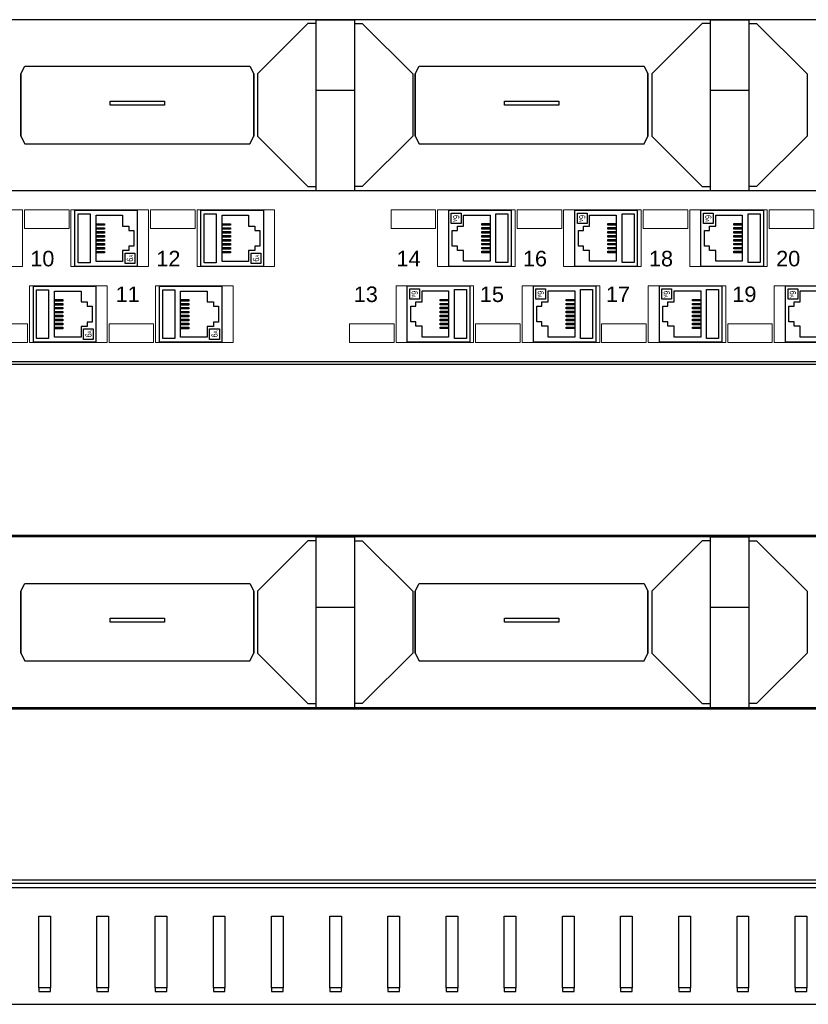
# Model space of a CAD drawing. Header units: millimetres. Extents: x 6880 to 8290, y 1205 to 1883.
# Tile 3 of 7: x 7098 to 7302, y 1399 to 1653. Entities that reach past the tile are written whole.
import ezdxf
from ezdxf.enums import TextEntityAlignment as Align

# ---------------------------------------------------------------- set-up
doc = ezdxf.new("R2010")
doc.units = ezdxf.units.MM
for name, color, linetype, lineweight in [('2DE_OBJ_BKT-pp', 7, 'Continuous', 25), ('2DE_TXT', 7, 'Continuous', 9), ('CP_WIPEOUT', 7, 'Continuous', 15)]:
    doc.layers.add(name, color=color, linetype=linetype, lineweight=lineweight)
doc.styles.add('CP_ATTR', font='arial.ttf')
doc.styles.get("Standard").update_dxf_attribs({"font": 'ARIALN.TTF', "width": 0.8})

# ---------------------------------------------------------------- blocks, each defined once
blk = doc.blocks.new('2d_bkt_switchward_76_xa5uc2')
for points in [[(75, 31.25), (525, 31.25)], [(223.5, 4.21), (223.5, 3.33), (226.5, 3.33), (226.5, 4.21), (223.5, 4.21), (223.5, 22.7), (226.5, 22.7), (226.5, 4.21)], [(238.5, 4.21), (238.5, 3.33), (241.5, 3.33), (241.5, 4.21), (238.5, 4.21), (238.5, 22.7), (241.5, 22.7), (241.5, 4.21)], [(253.5, 4.21), (253.5, 3.33), (256.5, 3.33), (256.5, 4.21), (253.5, 4.21), (253.5, 22.7), (256.5, 22.7), (256.5, 4.21)], [(268.5, 4.21), (268.5, 3.33), (271.5, 3.33), (271.5, 4.21), (268.5, 4.21), (268.5, 22.7), (271.5, 22.7), (271.5, 4.21)], [(283.5, 4.21), (283.5, 3.33), (286.5, 3.33), (286.5, 4.21), (283.5, 4.21), (283.5, 22.7), (286.5, 22.7), (286.5, 4.21)], [(298.5, 4.21), (298.5, 3.33), (301.5, 3.33), (301.5, 4.21), (298.5, 4.21), (298.5, 22.7), (301.5, 22.7), (301.5, 4.21)], [(313.5, 4.21), (313.5, 3.33), (316.5, 3.33), (316.5, 4.21), (313.5, 4.21), (313.5, 22.7), (316.5, 22.7), (316.5, 4.21)], [(328.5, 4.21), (328.5, 3.33), (331.5, 3.33), (331.5, 4.21), (328.5, 4.21), (328.5, 22.7), (331.5, 22.7), (331.5, 4.21)], [(343.5, 4.21), (343.5, 3.33), (346.5, 3.33), (346.5, 4.21), (343.5, 4.21), (343.5, 22.7), (346.5, 22.7), (346.5, 4.21)], [(358.5, 4.21), (358.5, 3.33), (361.5, 3.33), (361.5, 4.21), (358.5, 4.21), (358.5, 22.7), (361.5, 22.7), (361.5, 4.21)], [(373.5, 4.21), (373.5, 3.33), (376.5, 3.33), (376.5, 4.21), (373.5, 4.21), (373.5, 22.7), (376.5, 22.7), (376.5, 4.21)], [(388.5, 4.21), (388.5, 3.33), (391.5, 3.33), (391.5, 4.21), (388.5, 4.21), (388.5, 22.7), (391.5, 22.7), (391.5, 4.21)], [(403.5, 4.21), (403.5, 3.33), (406.5, 3.33), (406.5, 4.21), (403.5, 4.21), (403.5, 22.7), (406.5, 22.7), (406.5, 4.21)], [(418.5, 4.21), (418.5, 3.33), (421.5, 3.33), (421.5, 4.21), (418.5, 4.21), (418.5, 22.7), (421.5, 22.7), (421.5, 4.21)]]:
    blk.add_lwpolyline(points)
blk.add_lwpolyline([(0, 30), (0, 1.22, 0.291372), (2.25, 0), (597.75, 0, 0.254125), (600, 1.22), (600, 30), (0, 30)], format="xyb")
at = {"linetype": 'ByBlock', "style": 'CP_ATTR', "flags": 9}
for tag in ['NAME', 'NUMBER', 'GROUP', 'ARTICLE', 'PRODUCT-TYPE', 'ORDER-NO', 'PRODUCER', 'VOLTAGE', 'POWER', 'CHARACTER', 'OTHER', 'DIMS', 'MATERIAL', 'IP', 'WEIGHT']:
    blk.add_attdef(tag, text='', height=0.00005, dxfattribs=at).set_placement((67.27, 38.56), align=Align.MIDDLE_LEFT)
at = {"layer": '2DE_TXT', "lineweight": 0, "style": 'CP_ATTR', "width": 0.8}
for tag, p in [('NAME', (1.74, 494.07)), ('ORDER-NO', (1.74, 476.47))]:
    blk.add_attdef(tag, text='', height=10, dxfattribs=at).set_placement(p, align=Align.MIDDLE_LEFT)
blk = doc.blocks.new('2d_bkt_switchward_192_fcruk22')
blk.add_lwpolyline([(-6.9, -37.95), (-6.9, -37.95), (-6.9, -37.95), (-6.9, -37.95), (471.7, -37.95), (471.7, -37.95), (471.7, -37.95, 0.41425), (473.7, -35.95), (473.7, -35.95), (473.7, 4.05, 0.414021), (471.7, 6.05), (471.7, 6.05), (-6.9, 6.05, 0.457803), (-8.9, 4.05), (-8.9, 4.05), (-8.9, -36.05, 0.414214), (-6.9, -37.95), (-6.9, -37.95)], format="xyb")
at = {"layer": 'CP_WIPEOUT'}
for p, q in [((471.7, 6.05), (-6.9, 6.05)), ((-6.9, -37.95), (471.7, -37.95))]:
    blk.add_line(p, q, dxfattribs=at)
at = {"linetype": 'ByBlock', "style": 'CP_ATTR', "flags": 1}
for tag in ['ARTICLE', 'PRODUCT-TYPE', 'PRODUCER', 'CHARACTER', 'OTHER']:
    blk.add_attdef(tag, text='', height=0.00005, dxfattribs=at).set_placement((0, 0), align=Align.MIDDLE_LEFT)
at = {"layer": '2DE_TXT', "lineweight": 0, "style": 'CP_ATTR', "width": 0.8}
for tag, p in [('NAME', (553.7, -8.55)), ('ORDER-NO', (553.7, -26.15))]:
    blk.add_attdef(tag, text='', height=12, dxfattribs=at).set_placement(p, align=Align.MIDDLE_LEFT)
blk = doc.blocks.new('2d_n_bkt_138_z6zt8zc')
at = {"layer": '2DE_TXT', "lineweight": 0, "style": 'CP_ATTR', "width": 0.8}
for tag, p in [('NAME', (553.7, -8.55)), ('ORDER-NO', (553.7, -26.15))]:
    blk.add_attdef(tag, text='', height=12, dxfattribs=at).set_placement(p, align=Align.MIDDLE_LEFT)
blk.add_wipeout([(-8.9, 3.51), (-6.9, 6.05), (471.7, 6.05), (473.7, 4.05), (473.7, -35.95), (471.7, -37.95), (-6.9, -37.95), (-8.9, -36.05)]).dxf.layer = 'CP_WIPEOUT'
blk.add_lwpolyline([(-6.9, -37.95), (-6.9, -37.95), (-6.9, -37.95), (-6.9, -37.95), (471.7, -37.95), (471.7, -37.95), (471.7, -37.95, 0.41425), (473.7, -35.95), (473.7, -35.95), (473.7, 4.05, 0.414021), (471.7, 6.05), (471.7, 6.05), (-6.9, 6.05, 0.457803), (-8.9, 4.05), (-8.9, 4.05), (-8.9, -36.05, 0.414214), (-6.9, -37.95), (-6.9, -37.95)], format="xyb")
for points in [[(227.4, 6.05), (227.4, -37.95), (237.4, -37.95)], [(227.4, 6.05), (237.4, 6.05), (237.4, -37.95)], [(329.05, 6.05), (329.05, -37.95), (339.05, -37.95)], [(329.05, 6.05), (339.05, 6.05), (339.05, -37.95)], [(227.4, 5.05), (225.4, 5.05), (212.4, -7.95), (212.4, -23.95), (225.4, -36.95), (227.4, -36.95)], [(237.4, 5.05), (239.4, 5.05), (252.4, -7.95), (252.4, -23.95), (239.4, -36.95), (237.4, -36.95)], [(329.05, 5.05), (327.05, 5.05), (314.05, -7.95), (314.05, -23.95), (327.05, -36.95), (329.05, -36.95)], [(339.05, 5.05), (341.05, 5.05), (354.05, -7.95), (354.05, -23.95), (341.05, -36.95), (339.05, -36.95)], [(151.4, -23.95), (151.4, -7.95), (152.4, -5.95), (210.4, -5.95), (211.4, -7.95), (211.4, -23.95)], [(253.05, -23.95), (253.05, -7.95), (254.05, -5.95), (312.05, -5.95), (313.05, -7.95), (313.05, -23.95)], [(151.4, -7.95), (151.4, -23.95), (152.4, -25.95), (210.4, -25.95), (211.4, -23.95), (211.4, -7.95)], [(253.05, -7.95), (253.05, -23.95), (254.05, -25.95), (312.05, -25.95), (313.05, -23.95), (313.05, -7.95)], [(227.4, -12.12), (237.4, -12.12)], [(329.05, -12.12), (339.05, -12.12)]]:
    blk.add_lwpolyline(points)
for points in [[(174.4, -14.95), (188.4, -14.95), (188.4, -15.95), (174.4, -15.95)], [(276.05, -14.95), (290.05, -14.95), (290.05, -15.95), (276.05, -15.95)]]:
    blk.add_lwpolyline(points, close=True)
at = {"linetype": 'ByBlock', "style": 'CP_ATTR', "flags": 9}
for tag in ['ARTICLE', 'PRODUCER']:
    blk.add_attdef(tag, text='', height=0.00005, dxfattribs=at).set_placement((0, 0), align=Align.MIDDLE_LEFT)
blk = doc.blocks.new('wipeout_1')
blk.add_wipeout([(-6.9, 6.05), (471.7, 6.05), (473.7, 4.05), (473.7, -35.95), (471.7, -37.95), (-6.9, -37.95), (-8.9, -36.05), (-8.9, 4.05)]).dxf.layer = 'CP_WIPEOUT'
blk = doc.blocks.new('2hpn_bkt_02_gz8sf5')
blk.add_lwpolyline([(-6.9, -37.95), (-6.9, -37.95), (-6.9, -37.95), (-6.9, -37.95), (471.7, -37.95), (471.7, -37.95), (471.7, -37.95, 0.41425), (473.7, -35.95), (473.7, -35.95), (473.7, 4.05, 0.414021), (471.7, 6.05), (471.7, 6.05), (-6.9, 6.05, 0.457803), (-8.9, 4.05), (-8.9, 4.05), (-8.9, -36.05, 0.414214), (-6.9, -37.95), (-6.9, -37.95)], format="xyb")
at = {"lineweight": 0}
for points in [[(131.8, 1.13), (131.8, -13.49), (151.8, -13.49), (151.8, 1.13), (131.8, 1.13)], [(152.3, -3.67), (152.3, 1.13), (163.8, 1.13), (163.8, -3.67), (152.3, -3.67)], [(164.3, 1.13), (164.3, -13.49), (184.3, -13.49), (184.3, 1.13), (164.3, 1.13)], [(184.8, -3.67), (184.8, 1.13), (196.3, 1.13), (196.3, -3.67), (184.8, -3.67)], [(196.8, 1.13), (196.8, -13.49), (216.8, -13.49), (216.8, 1.13), (196.8, 1.13)], [(246.8, -3.67), (246.8, 1.13), (258.3, 1.13), (258.3, -3.67), (246.8, -3.67)], [(258.8, 1.13), (258.8, -13.49), (278.8, -13.49), (278.8, 1.13), (258.8, 1.13)], [(279.3, -3.67), (279.3, 1.13), (290.8, 1.13), (290.8, -3.67), (279.3, -3.67)], [(291.3, 1.13), (291.3, -13.49), (311.3, -13.49), (311.3, 1.13), (291.3, 1.13)], [(311.8, -3.67), (311.8, 1.13), (323.3, 1.13), (323.3, -3.67), (311.8, -3.67)], [(323.8, 1.13), (323.8, -13.49), (343.8, -13.49), (343.8, 1.13), (323.8, 1.13)], [(344.3, -3.67), (344.3, 1.13), (355.8, 1.13), (355.8, -3.67), (344.3, -3.67)], [(153.6, -18.41), (153.6, -33.03), (173.6, -33.03), (173.6, -18.41), (153.6, -18.41)], [(186.1, -18.41), (186.1, -33.03), (206.1, -33.03), (206.1, -18.41), (186.1, -18.41)], [(248.1, -18.41), (248.1, -33.03), (268.1, -33.03), (268.1, -18.41), (248.1, -18.41)], [(280.6, -18.41), (280.6, -33.03), (300.6, -33.03), (300.6, -18.41), (280.6, -18.41)], [(313.1, -18.41), (313.1, -33.03), (333.1, -33.03), (333.1, -18.41), (313.1, -18.41)], [(345.6, -18.41), (345.6, -33.03), (365.6, -33.03), (365.6, -18.41), (345.6, -18.41)], [(141.6, -33.03), (141.6, -28.23), (153.1, -28.23), (153.1, -33.03), (141.6, -33.03)], [(174.1, -33.03), (174.1, -28.23), (185.6, -28.23), (185.6, -33.03), (174.1, -33.03)], [(236.1, -33.03), (236.1, -28.23), (247.6, -28.23), (247.6, -33.03), (236.1, -33.03)], [(268.6, -33.03), (268.6, -28.23), (280.1, -28.23), (280.1, -33.03), (268.6, -33.03)], [(301.1, -33.03), (301.1, -28.23), (312.6, -28.23), (312.6, -33.03), (301.1, -33.03)], [(333.6, -33.03), (333.6, -28.23), (345.1, -28.23), (345.1, -33.03), (333.6, -33.03)]]:
    blk.add_lwpolyline(points, dxfattribs=at)
at = {"linetype": 'Continuous', "lineweight": 0, "style": 'CP_ATTR'}
for s, p in [('10', (153.8, -13.41)), ('12', (186.3, -13.41)), ('14', (248.21, -13.41)), ('16', (280.8, -13.41)), ('18', (313.3, -13.41)), ('20', (346.09, -13.41)), ('11', (175.78, -22.61)), ('13', (237.2, -22.61)), ('15', (269.7, -22.61)), ('17', (302.2, -22.61)), ('19', (334.8, -22.61))]:
    blk.add_text(s, height=4, dxfattribs=at).set_placement(p)
at = {"linetype": 'ByBlock', "style": 'CP_ATTR', "flags": 1}
for tag in ['ARTICLE', 'PRODUCT-TYPE', 'PRODUCER', 'CHARACTER', 'OTHER']:
    blk.add_attdef(tag, text='', height=0.00005, dxfattribs=at).set_placement((0, 0), align=Align.MIDDLE_LEFT)
at = {"layer": '2DE_TXT', "lineweight": 0, "style": 'CP_ATTR', "width": 0.8}
for tag, p in [('NAME', (633.7, -8.55)), ('ORDER-NO', (633.7, -26.15))]:
    blk.add_attdef(tag, text='', height=12, dxfattribs=at).set_placement(p, align=Align.MIDDLE_LEFT)
blk = doc.blocks.new('2d_n_bkt_31_f53zett')
for points in [[(0, 0), (0, 16.1), (14.5, 16.1), (14.5, 0), (0, 0)], [(0.95, 15.26), (13.55, 15.26), (13.55, 12.16), (0.95, 12.16), (0.95, 15.26)], [(10.4, 3.8), (10.4, 2.2), (9.28, 2.2), (9.28, 0.9), (5.22, 0.9), (5.22, 2.2), (4.1, 2.2), (4.1, 3.8), (1.3, 3.8), (1.3, 10.65), (13.2, 10.65), (13.2, 3.8), (10.4, 3.8)], [(3.89, 10.65), (3.89, 8.49), (3.49, 8.49), (3.49, 10.65)], [(4.91, 10.65), (4.91, 8.49), (4.51, 8.49), (4.51, 10.65)], [(5.93, 10.65), (5.93, 8.49), (5.53, 8.49), (5.53, 10.65)], [(6.95, 10.65), (6.95, 8.49), (6.55, 8.49), (6.55, 10.65)], [(7.97, 10.65), (7.97, 8.49), (7.57, 8.49), (7.57, 10.65)], [(8.99, 10.65), (8.99, 8.49), (8.59, 8.49), (8.59, 10.65)], [(10.01, 10.65), (10.01, 8.49), (9.61, 8.49), (9.61, 10.65)], [(11.03, 10.65), (11.03, 8.49), (10.63, 8.49), (10.63, 10.65)], [(0.75, 3.15), (3.45, 3.15), (3.45, 0.65), (0.75, 0.65), (0.75, 3.15)]]:
    blk.add_lwpolyline(points)
at = {"insert": (1.26, 2.7), "char_height": 2, "width": 2.7, "attachment_point": 1}
blk.add_mtext('\\fArial Narrow|b0|i0;\\H0.8x;6\\H0.625x;A', dxfattribs=at)
at = {"linetype": 'ByBlock', "style": 'CP_ATTR', "flags": 9}
for tag in ['NAME', 'ARTICLE', 'PRODUCT-TYPE', 'ORDER-NO', 'PRODUCER', 'CHARACTER', 'OTHER']:
    blk.add_attdef(tag, text='', height=0.00005, dxfattribs=at).set_placement((-2.5, -1.75), align=Align.MIDDLE_LEFT)

msp = doc.modelspace()

# ---------------------------------------------------------------- block references
at = {"layer": '2DE_OBJ_BKT-pp'}
for name, p in [('2d_bkt_switchward_76_xa5uc2', (6879.77, 1399.41)), ('2d_bkt_switchward_192_fcruk22', (6947.27, 1469.46))]:
    msp.add_blockref(name, p, dxfattribs=at)

# ---------------------------------------------------------------- next in the draw order: block references
for p in [(6947.27, 1647.26), (6947.27, 1513.91)]:
    msp.add_blockref('2d_n_bkt_138_z6zt8zc', p, dxfattribs=at)

# ---------------------------------------------------------------- next in the draw order: block references
at = {"layer": 'CP_WIPEOUT'}
msp.add_blockref('wipeout_1', (6947.27, 1603.12), dxfattribs=at)

# ---------------------------------------------------------------- next in the draw order: block references
at = {"layer": '2DE_OBJ_BKT-pp'}
for name, p in [('2hpn_bkt_02_gz8sf5', (6947.27, 1603.12)), ('2d_bkt_switchward_192_fcruk22', (6947.27, 1558.36))]:
    msp.add_blockref(name, p, dxfattribs=at)
for p, rotation in [((7128.67, 1589.67), 90), ((7161.17, 1589.67), 90), ((7208.97, 1604.21), 270), ((7241.47, 1604.21), 270), ((7273.97, 1604.21), 270), ((7117.97, 1570.13), 90), ((7150.47, 1570.13), 90), ((7198.27, 1584.67), 270), ((7230.77, 1584.67), 270), ((7263.27, 1584.67), 270), ((7295.77, 1584.67), 270)]:
    msp.add_blockref('2d_n_bkt_31_f53zett', p, dxfattribs=dict(at, rotation=rotation))

doc.saveas('drawing.dxf')
